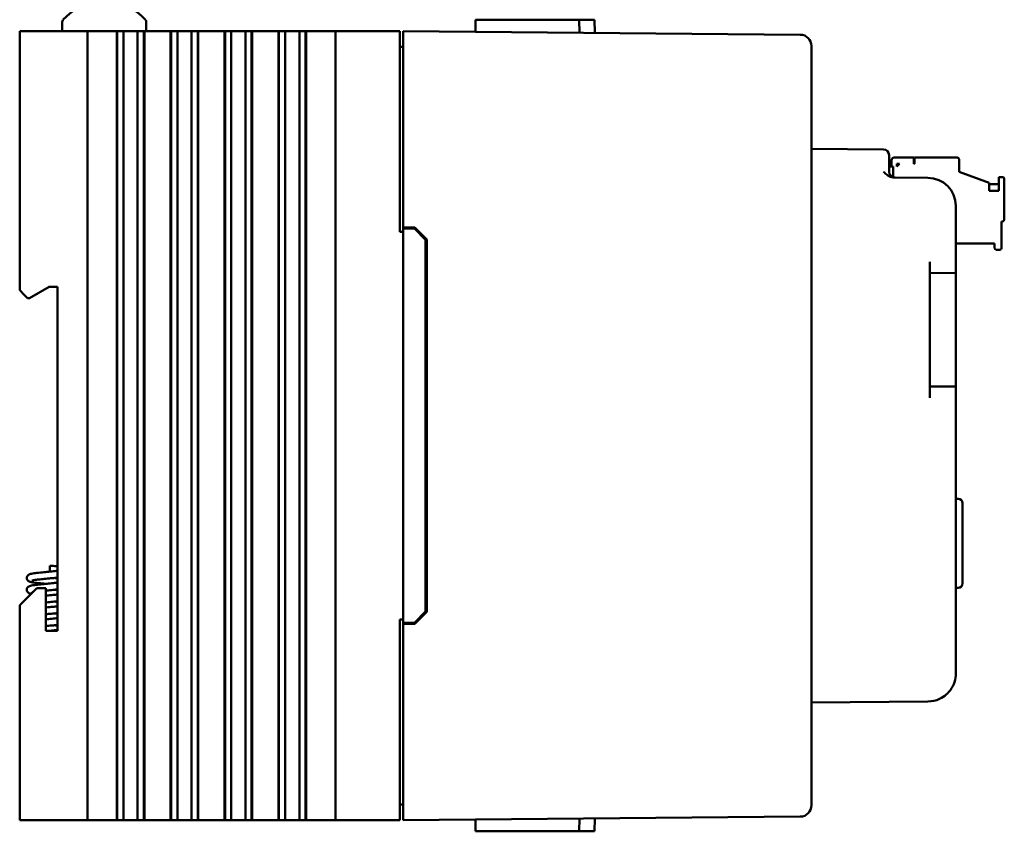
# Model space of a CAD drawing. Header units: inches. Extents: x 2.1 to 23.1, y 1.2 to 17.8.
# Tile 4 of 14: x 2.1 to 6.5, y 7.6 to 11.2. Entities that reach past the tile are written whole.
import ezdxf

# ---------------------------------------------------------------- set-up
doc = ezdxf.new("R2010")
doc.units = ezdxf.units.IN
doc.header["$LTSCALE"] = 0.8
doc.header["$MEASUREMENT"] = 0
doc.layers.add('Visible (ANSI)', color=7, linetype='Continuous', lineweight=50)

msp = doc.modelspace()

# ---------------------------------------------------------------- linework, layer by layer
at = {"layer": 'Visible (ANSI)'}
for p, q in [((2.2809, 11.1547), (2.2809, 11.1166)), ((2.6539, 11.1547), (2.6539, 11.1166)), ((4.1133, 11.1666), (4.1128, 11.1138)), ((4.1133, 11.1666), (4.2127, 11.1666)), ((4.3615, 11.1666), (4.2127, 11.1666)), ((4.3615, 11.1666), (4.5735, 11.1666)), ((4.5735, 11.1666), (4.6418, 11.1666)), ((4.5735, 11.1666), (4.574, 11.1098)), ((4.6418, 11.1666), (4.6423, 11.1092)), ((2.0924, 11.1166), (2.1124, 11.1166)), ((2.0924, 11.1166), (2.0924, 9.9676)), ((2.3724, 11.1166), (2.1124, 11.1166)), ((2.3724, 11.1166), (2.3924, 11.1166)), ((2.3924, 7.6166), (2.3924, 11.1166)), ((2.4124, 11.1166), (2.3924, 11.1166)), ((2.4124, 11.1166), (2.5226, 11.1166)), ((2.5238, 11.1166), (2.5226, 11.1166)), ((2.5226, 7.6166), (2.5226, 11.1166)), ((2.525, 11.1166), (2.5238, 11.1166)), ((2.5238, 7.6166), (2.5238, 11.1166)), ((2.5403, 11.1166), (2.525, 11.1166)), ((2.525, 7.6166), (2.525, 11.1166)), ((2.5403, 11.1166), (2.5524, 11.1166)), ((2.5524, 11.1166), (2.5692, 11.1166)), ((2.5524, 11.1166), (2.5524, 7.6166)), ((2.5692, 11.1166), (2.5831, 11.1166)), ((2.5831, 11.1166), (2.5847, 11.1166)), ((2.5847, 11.1166), (2.5986, 11.1166)), ((2.5986, 11.1166), (2.6154, 11.1166)), ((2.6154, 7.6166), (2.6154, 11.1166)), ((2.6154, 11.1166), (2.6275, 11.1166)), ((2.6428, 11.1166), (2.6275, 11.1166)), ((2.644, 11.1166), (2.6428, 11.1166)), ((2.6428, 7.6166), (2.6428, 11.1166)), ((2.6452, 11.1166), (2.644, 11.1166)), ((2.644, 7.6166), (2.644, 11.1166)), ((2.6452, 11.1166), (2.7616, 11.1166)), ((2.6452, 7.6166), (2.6452, 11.1166)), ((2.7628, 11.1166), (2.7616, 11.1166)), ((2.7616, 7.6166), (2.7616, 11.1166)), ((2.764, 11.1166), (2.7628, 11.1166)), ((2.7628, 7.6166), (2.7628, 11.1166)), ((2.7793, 11.1166), (2.764, 11.1166)), ((2.764, 7.6166), (2.764, 11.1166)), ((2.7793, 11.1166), (2.7914, 11.1166)), ((2.7914, 11.1166), (2.8082, 11.1166)), ((2.7914, 11.1166), (2.7914, 7.6166)), ((2.8082, 11.1166), (2.8221, 11.1166)), ((2.8221, 11.1166), (2.8237, 11.1166)), ((2.8237, 11.1166), (2.8376, 11.1166)), ((2.8376, 11.1166), (2.8544, 11.1166)), ((2.8544, 7.6166), (2.8544, 11.1166)), ((2.8544, 11.1166), (2.8665, 11.1166)), ((2.8818, 11.1166), (2.8665, 11.1166)), ((2.883, 11.1166), (2.8818, 11.1166)), ((2.8818, 7.6166), (2.8818, 11.1166)), ((2.8842, 11.1166), (2.883, 11.1166)), ((2.883, 7.6166), (2.883, 11.1166)), ((2.8842, 11.1166), (3.0006, 11.1166)), ((2.8842, 7.6166), (2.8842, 11.1166)), ((3.0018, 11.1166), (3.0006, 11.1166)), ((3.0006, 7.6166), (3.0006, 11.1166)), ((3.003, 11.1166), (3.0018, 11.1166)), ((3.0018, 7.6166), (3.0018, 11.1166)), ((3.0183, 11.1166), (3.003, 11.1166)), ((3.003, 7.6166), (3.003, 11.1166)), ((3.0183, 11.1166), (3.0304, 11.1166)), ((3.0304, 11.1166), (3.0472, 11.1166)), ((3.0304, 11.1166), (3.0304, 7.6166)), ((3.0472, 11.1166), (3.0611, 11.1166)), ((3.0611, 11.1166), (3.0627, 11.1166)), ((3.0627, 11.1166), (3.0766, 11.1166)), ((3.0766, 11.1166), (3.0934, 11.1166)), ((3.0934, 7.6166), (3.0934, 11.1166)), ((3.0934, 11.1166), (3.1055, 11.1166)), ((3.1208, 11.1166), (3.1055, 11.1166)), ((3.122, 11.1166), (3.1208, 11.1166)), ((3.1208, 7.6166), (3.1208, 11.1166)), ((3.1232, 11.1166), (3.122, 11.1166)), ((3.122, 7.6166), (3.122, 11.1166)), ((3.1232, 11.1166), (3.2396, 11.1166)), ((3.1232, 7.6166), (3.1232, 11.1166)), ((3.2408, 11.1166), (3.2396, 11.1166)), ((3.2396, 7.6166), (3.2396, 11.1166)), ((3.242, 11.1166), (3.2408, 11.1166)), ((3.2408, 7.6166), (3.2408, 11.1166)), ((3.2573, 11.1166), (3.242, 11.1166)), ((3.242, 7.6166), (3.242, 11.1166)), ((3.2573, 11.1166), (3.2694, 11.1166)), ((3.2694, 11.1166), (3.2862, 11.1166)), ((3.2694, 11.1166), (3.2694, 7.6166)), ((3.2862, 11.1166), (3.3001, 11.1166)), ((3.3001, 11.1166), (3.3017, 11.1166)), ((3.3017, 11.1166), (3.3156, 11.1166)), ((3.3156, 11.1166), (3.3324, 11.1166)), ((3.3324, 11.1166), (3.3445, 11.1166)), ((3.3324, 7.6166), (3.3324, 11.1166)), ((3.3598, 11.1166), (3.3445, 11.1166)), ((3.361, 11.1166), (3.3598, 11.1166)), ((3.3598, 7.6166), (3.3598, 11.1166)), ((3.3622, 11.1166), (3.361, 11.1166)), ((3.361, 7.6166), (3.361, 11.1166)), ((3.3622, 11.1166), (3.4174, 11.1166)), ((3.3622, 7.6166), (3.3622, 11.1166)), ((3.4924, 11.1166), (3.4174, 11.1166)), ((3.4924, 11.1166), (3.5124, 11.1166)), ((3.4924, 11.1166), (3.4924, 7.6166)), ((3.7724, 11.1166), (3.5124, 11.1166)), ((3.7724, 11.1166), (3.7774, 11.1166)), ((3.7774, 10.2266), (3.7774, 11.1166)), ((3.7924, 11.0666), (3.7924, 11.1166)), ((5.5538, 11.1012), (3.7924, 11.1166)), ((3.7924, 11.0476), (3.7774, 11.0476)), ((3.7924, 11.0666), (3.7924, 10.2466)), ((5.6034, 11.0512), (5.6034, 11.0508)), ((5.6034, 7.6824), (5.6034, 11.0508)), ((5.9226, 10.5923), (5.6034, 10.5951)), ((5.9474, 10.5673), (5.9474, 10.5423)), ((5.9474, 10.493), (5.9474, 10.5423)), ((5.9582, 10.5445), (5.9582, 10.517)), ((6.0567, 10.5563), (5.9701, 10.5563)), ((5.9819, 10.5288), (5.9937, 10.5288)), ((5.9819, 10.517), (5.9937, 10.5288)), ((5.9819, 10.517), (5.9819, 10.5288)), ((6.0567, 10.5288), (6.0567, 10.5563)), ((6.0606, 10.5288), (6.0567, 10.5288)), ((6.2496, 10.5563), (6.0606, 10.5563)), ((6.0606, 10.5563), (6.0606, 10.5288)), ((6.2575, 10.4933), (6.2575, 10.5484)), ((5.9474, 10.517), (5.9661, 10.517)), ((5.9661, 10.4688), (5.9661, 10.517)), ((6.2575, 10.4933), (6.3913, 10.4446)), ((6.1195, 10.4667), (5.9657, 10.468)), ((6.3913, 10.4083), (6.3913, 10.4446)), ((6.4346, 10.4382), (6.3913, 10.4382)), ((6.4504, 10.4697), (6.4346, 10.4697)), ((6.4346, 10.4697), (6.4346, 10.4083)), ((6.4582, 10.2807), (6.4582, 10.4618)), ((6.4346, 10.4083), (6.3913, 10.4083)), ((6.2434, 10.0947), (6.2434, 10.3417)), ((6.4464, 10.1547), (6.4464, 10.2729)), ((6.4464, 10.2729), (6.4504, 10.2729)), ((3.7774, 10.2266), (3.7924, 10.2266)), ((3.7924, 10.2466), (3.7924, 10.2416)), ((3.7924, 10.2466), (3.8445, 10.2461)), ((3.7924, 10.2416), (3.7924, 8.4916)), ((3.7924, 10.2416), (3.8424, 10.2412)), ((3.8424, 10.2412), (3.8924, 10.1907)), ((3.8445, 10.2461), (3.8974, 10.1928)), ((3.8924, 8.5425), (3.8924, 10.1907)), ((3.8974, 10.1928), (3.8974, 8.5404)), ((6.2434, 10.1744), (6.4149, 10.1744)), ((6.4149, 10.1744), (6.4149, 10.1547)), ((6.4228, 10.1469), (6.4386, 10.1469)), ((6.1274, 9.4907), (6.1274, 10.0937)), ((6.2434, 10.0947), (6.2434, 10.0447)), ((6.1274, 10.0437), (6.2434, 10.0447)), ((6.2434, 9.9947), (6.2434, 10.0447)), ((2.1124, 9.9476), (2.0924, 9.9676)), ((2.1358, 9.9326), (2.2224, 9.9826)), ((2.2224, 9.9826), (2.2604, 9.9826)), ((2.2604, 9.9826), (2.2604, 8.4556)), ((6.2434, 9.9947), (6.2434, 9.5897)), ((2.1124, 9.9476), (2.1274, 9.9326)), ((2.1274, 9.9326), (2.1358, 9.9326)), ((6.2434, 9.5397), (6.2434, 9.5897)), ((6.2434, 9.5397), (6.1274, 9.5407)), ((6.2434, 9.5397), (6.2434, 9.4897)), ((6.2434, 8.2676), (6.2434, 9.4897)), ((6.2541, 9.0422), (6.2434, 9.0425)), ((6.2734, 9.0222), (6.2734, 8.667)), ((2.2264, 8.7453), (2.2264, 8.7191)), ((2.1684, 8.6456), (2.1124, 8.5896)), ((2.2084, 8.6456), (2.1684, 8.6456)), ((2.2084, 8.4556), (2.2084, 8.6456)), ((6.2541, 8.647), (6.2434, 8.6467)), ((2.0924, 8.5696), (2.1124, 8.5896)), ((2.0924, 8.5696), (2.0924, 7.6166)), ((3.8924, 8.5425), (3.8424, 8.492)), ((3.8974, 8.5404), (3.8445, 8.4871)), ((3.7774, 7.6166), (3.7774, 8.5066)), ((3.7924, 8.5066), (3.7774, 8.5066)), ((3.7924, 8.4916), (3.8424, 8.492)), ((3.7924, 8.4916), (3.7924, 8.4866)), ((3.8445, 8.4871), (3.7924, 8.4866)), ((3.7924, 8.4866), (3.7924, 7.6666)), ((2.2604, 8.4556), (2.2084, 8.4556)), ((5.6034, 8.1381), (6.1195, 8.1426)), ((3.7924, 7.6856), (3.7774, 7.6856)), ((3.7924, 7.6166), (3.7924, 7.6666)), ((5.6034, 7.6824), (5.6034, 7.682)), ((2.1124, 7.6166), (2.0924, 7.6166)), ((2.3724, 7.6166), (2.1124, 7.6166)), ((2.3924, 7.6166), (2.3724, 7.6166)), ((2.3924, 7.6166), (2.4124, 7.6166)), ((2.5226, 7.6166), (2.4124, 7.6166)), ((2.5238, 7.6166), (2.5226, 7.6166)), ((2.525, 7.6166), (2.5238, 7.6166)), ((2.5403, 7.6166), (2.525, 7.6166)), ((2.5524, 7.6166), (2.5403, 7.6166)), ((2.5692, 7.6166), (2.5524, 7.6166)), ((2.5831, 7.6166), (2.5692, 7.6166)), ((2.5847, 7.6166), (2.5831, 7.6166)), ((2.5986, 7.6166), (2.5847, 7.6166)), ((2.6154, 7.6166), (2.5986, 7.6166)), ((2.6275, 7.6166), (2.6154, 7.6166)), ((2.6428, 7.6166), (2.6275, 7.6166)), ((2.644, 7.6166), (2.6428, 7.6166)), ((2.6452, 7.6166), (2.644, 7.6166)), ((2.7616, 7.6166), (2.6452, 7.6166)), ((2.7628, 7.6166), (2.7616, 7.6166)), ((2.764, 7.6166), (2.7628, 7.6166)), ((2.7793, 7.6166), (2.764, 7.6166)), ((2.7914, 7.6166), (2.7793, 7.6166)), ((2.8082, 7.6166), (2.7914, 7.6166)), ((2.8221, 7.6166), (2.8082, 7.6166)), ((2.8237, 7.6166), (2.8221, 7.6166)), ((2.8376, 7.6166), (2.8237, 7.6166)), ((2.8544, 7.6166), (2.8376, 7.6166)), ((2.8665, 7.6166), (2.8544, 7.6166)), ((2.8818, 7.6166), (2.8665, 7.6166)), ((2.883, 7.6166), (2.8818, 7.6166)), ((2.8842, 7.6166), (2.883, 7.6166)), ((3.0006, 7.6166), (2.8842, 7.6166)), ((3.0018, 7.6166), (3.0006, 7.6166)), ((3.003, 7.6166), (3.0018, 7.6166)), ((3.0183, 7.6166), (3.003, 7.6166)), ((3.0304, 7.6166), (3.0183, 7.6166)), ((3.0472, 7.6166), (3.0304, 7.6166)), ((3.0611, 7.6166), (3.0472, 7.6166)), ((3.0627, 7.6166), (3.0611, 7.6166)), ((3.0766, 7.6166), (3.0627, 7.6166)), ((3.0934, 7.6166), (3.0766, 7.6166)), ((3.1055, 7.6166), (3.0934, 7.6166)), ((3.1208, 7.6166), (3.1055, 7.6166)), ((3.122, 7.6166), (3.1208, 7.6166)), ((3.1232, 7.6166), (3.122, 7.6166)), ((3.2396, 7.6166), (3.1232, 7.6166)), ((3.2408, 7.6166), (3.2396, 7.6166)), ((3.242, 7.6166), (3.2408, 7.6166)), ((3.2573, 7.6166), (3.242, 7.6166)), ((3.2694, 7.6166), (3.2573, 7.6166)), ((3.2862, 7.6166), (3.2694, 7.6166)), ((3.3001, 7.6166), (3.2862, 7.6166)), ((3.3017, 7.6166), (3.3001, 7.6166)), ((3.3156, 7.6166), (3.3017, 7.6166)), ((3.3324, 7.6166), (3.3156, 7.6166)), ((3.3445, 7.6166), (3.3324, 7.6166)), ((3.3598, 7.6166), (3.3445, 7.6166)), ((3.361, 7.6166), (3.3598, 7.6166)), ((3.3622, 7.6166), (3.361, 7.6166)), ((3.4174, 7.6166), (3.3622, 7.6166)), ((3.4174, 7.6166), (3.4924, 7.6166)), ((3.5124, 7.6166), (3.4924, 7.6166)), ((3.7724, 7.6166), (3.5124, 7.6166)), ((3.7774, 7.6166), (3.7724, 7.6166)), ((3.7924, 7.6166), (5.5538, 7.632)), ((4.1133, 7.5666), (4.1128, 7.6194)), ((4.5735, 7.5666), (4.574, 7.6234)), ((4.6418, 7.5666), (4.6423, 7.624)), ((4.1133, 7.5666), (4.2127, 7.5666)), ((4.3615, 7.5666), (4.2127, 7.5666)), ((4.3615, 7.5666), (4.5735, 7.5666)), ((4.5735, 7.5666), (4.6418, 7.5666))]:
    msp.add_line(p, q, dxfattribs=at)
for centre, radius, start, end in [((2.4674, 11.0072), 0.2425, 100.8266, 138.4591), ((2.4674, 11.0072), 0.2425, 41.5409, 79.1734), ((2.3009, 11.1547), 0.02, 138.4591, 180), ((2.6339, 11.1547), 0.02, 0, 41.5409), ((5.5534, 11.0512), 0.05, 0, 89.5), ((5.9224, 10.5673), 0.025, 0, 89.5), ((5.9701, 10.5445), 0.0118, 90, 180), ((6.2496, 10.5484), 0.00787, 360, 90), ((5.9724, 10.493), 0.025, 180, 269.5), ((6.1184, 10.3417), 0.125, 0, 89.5), ((6.4504, 10.4618), 0.00787, 360, 90), ((6.4504, 10.2807), 0.00787, 270, 360), ((6.4228, 10.1547), 0.00787, 180, 270), ((6.4386, 10.1547), 0.00787, 270, 360), ((6.2534, 9.0222), 0.02, 0, 88), ((6.2534, 8.667), 0.02, 272, 0), ((6.1184, 8.2676), 0.125, 323.6279, 0), ((5.5534, 7.682), 0.05, 270.5, 0)]:
    msp.add_arc(centre, radius, start, end, dxfattribs=at)
for points, knots in [([(5.9226, 10.4934), (5.9227, 10.4934), (5.9227, 10.4933), (5.9276, 10.4883), (5.9326, 10.4833), (5.9422, 10.4759), (5.947, 10.4727), (5.9573, 10.4688), (5.9617, 10.4681), (5.9657, 10.468)], [-0.000493, -0.000493, -0.000493, -0.000493, 0, 0, 0.0531307, 0.0531307, 0.0915083, 0.0915083, 0.1243596, 0.1243596, 0.1243596, 0.1243596]), ([(2.2264, 8.7453), (2.2359, 8.7444), (2.2456, 8.7435), (2.2566, 8.7424), (2.2585, 8.7422), (2.2604, 8.742)], [0, 0, 0, 0, 0.07288132, 0.07288132, 0.08840843, 0.08840843, 0.08840843, 0.08840843]), ([(2.2068, 8.6647), (2.2011, 8.6652), (2.1954, 8.6658), (2.1813, 8.6673), (2.1731, 8.6682), (2.1586, 8.67), (2.1522, 8.671), (2.1443, 8.6725), (2.1418, 8.6731), (2.137, 8.6745), (2.1347, 8.6752), (2.131, 8.6774), (2.1301, 8.6781), (2.1284, 8.6796), (2.1276, 8.6804), (2.1258, 8.6828), (2.1249, 8.6846), (2.1238, 8.6883), (2.1236, 8.6902), (2.1238, 8.6939), (2.1243, 8.6957), (2.1258, 8.699), (2.1268, 8.7004), (2.1289, 8.7028), (2.13, 8.7037), (2.1324, 8.7053), (2.1335, 8.7059), (2.1367, 8.7073), (2.1386, 8.7079), (2.1463, 8.7099), (2.1534, 8.7111), (2.1709, 8.7134), (2.1811, 8.7146), (2.2012, 8.7166), (2.2109, 8.7176), (2.23, 8.7194), (2.2397, 8.7203), (2.2527, 8.7216), (2.2566, 8.722), (2.2604, 8.7224)], [10.4102258, 10.4102258, 10.4102258, 10.4102258, 10.4551391, 10.4551391, 10.5277484, 10.5277484, 10.6023352, 10.6023352, 10.6428793, 10.6428793, 10.6873836, 10.6873836, 10.7012288, 10.7012288, 10.7125441, 10.7125441, 10.730398, 10.730398, 10.7465417, 10.7465417, 10.762578, 10.762578, 10.7786616, 10.7786616, 10.7951257, 10.7951257, 10.8147654, 10.8147654, 10.8511836, 10.8511836, 10.946321, 10.946321, 11.0369104, 11.0369104, 11.1112429, 11.1112429, 11.1836872, 11.1836872, 11.2150912, 11.2150912, 11.2150912, 11.2150912]), ([(2.2604, 8.6924), (2.2528, 8.6916), (2.2447, 8.6908), (2.2272, 8.6891), (2.2175, 8.6882), (2.1991, 8.6864), (2.1903, 8.6855), (2.1746, 8.6838), (2.1675, 8.6829), (2.1561, 8.6812), (2.1516, 8.6804), (2.1479, 8.6795), (2.1471, 8.6792), (2.1468, 8.6791), (2.1468, 8.6791), (2.1468, 8.6791)], [0.677779, 0.677779, 0.677779, 0.677779, 0.7400516, 0.7400516, 0.8127045, 0.8127045, 0.884139, 0.884139, 0.9542207, 0.9542207, 1.0215758, 1.0215758, 1.0498633, 1.0498633, 1.0556741, 1.0556741, 1.0556741, 1.0556741]), ([(2.246, 8.6909), (2.2487, 8.6907), (2.2514, 8.6904), (2.2562, 8.6899), (2.2583, 8.6897), (2.2604, 8.6895)], [1.53007516, 1.53007516, 1.53007516, 1.53007516, 1.55142895, 1.55142895, 1.56848562, 1.56848562, 1.56848562, 1.56848562]), ([(2.1431, 8.6203), (2.1397, 8.621), (2.1367, 8.6219), (2.1318, 8.6244), (2.1298, 8.6256), (2.1272, 8.6284), (2.1264, 8.6294), (2.1249, 8.6321), (2.1242, 8.6339), (2.1236, 8.6377), (2.1236, 8.6396), (2.1243, 8.6432), (2.125, 8.645), (2.1267, 8.648), (2.1278, 8.6492), (2.13, 8.6513), (2.1312, 8.6521), (2.1336, 8.6535), (2.1349, 8.654), (2.139, 8.6556), (2.1419, 8.6563), (2.1491, 8.6578), (2.1533, 8.6585), (2.1658, 8.6603), (2.1752, 8.6614), (2.1942, 8.6634), (2.2039, 8.6644), (2.2231, 8.6662), (2.2328, 8.6672), (2.2484, 8.6687), (2.2546, 8.6693), (2.2604, 8.6699)], [9.1428664, 9.1428664, 9.1428664, 9.1428664, 9.1985837, 9.1985837, 9.2270163, 9.2270163, 9.2386754, 9.2386754, 9.2556769, 9.2556769, 9.2717632, 9.2717632, 9.2877873, 9.2877873, 9.3039365, 9.3039365, 9.3208819, 9.3208819, 9.3435868, 9.3435868, 9.3960509, 9.3960509, 9.4511008, 9.4511008, 9.5382028, 9.5382028, 9.6136525, 9.6136525, 9.6864331, 9.6864331, 9.735179, 9.735179, 9.735179, 9.735179]), ([(2.1504, 8.6275), (2.1503, 8.6275), (2.1503, 8.6275), (2.1488, 8.6272), (2.1478, 8.6269), (2.1469, 8.6266), (2.1468, 8.6266), (2.1468, 8.6266)], [2.49109567, 2.49109567, 2.49109567, 2.49109567, 2.4921913, 2.4921913, 2.52172163, 2.52172163, 2.53575387, 2.53575387, 2.53575387, 2.53575387]), ([(2.2604, 8.6399), (2.2541, 8.6392), (2.2475, 8.6386), (2.2314, 8.637), (2.2216, 8.6361), (2.211, 8.6351), (2.2097, 8.6349), (2.2084, 8.6348)], [2.1578056, 2.1578056, 2.1578056, 2.1578056, 2.2094741, 2.2094741, 2.2823406, 2.2823406, 2.2923085, 2.2923085, 2.2923085, 2.2923085]), ([(2.2084, 8.6123), (2.2097, 8.6125), (2.211, 8.6126), (2.2217, 8.6136), (2.2314, 8.6145), (2.2475, 8.6161), (2.2541, 8.6167), (2.2604, 8.6174)], [8.1200465, 8.1200465, 8.1200465, 8.1200465, 8.1299575, 8.1299575, 8.2028121, 8.2028121, 8.2550838, 8.2550838, 8.2550838, 8.2550838]), ([(2.2604, 8.5874), (2.2537, 8.5867), (2.2466, 8.586), (2.2301, 8.5844), (2.2203, 8.5835), (2.2101, 8.5825), (2.2093, 8.5824), (2.2084, 8.5823)], [3.637896, 3.637896, 3.637896, 3.637896, 3.6928824, 3.6928824, 3.7656804, 3.7656804, 3.7723885, 3.7723885, 3.7723885, 3.7723885]), ([(2.2084, 8.5598), (2.2093, 8.5599), (2.2102, 8.56), (2.2205, 8.561), (2.2303, 8.5619), (2.2468, 8.5635), (2.2538, 8.5642), (2.2604, 8.5649)], [6.6399844, 6.6399844, 6.6399844, 6.6399844, 6.6469959, 6.6469959, 6.7199111, 6.7199111, 6.7750138, 6.7750138, 6.7750138, 6.7750138]), ([(2.2604, 8.5349), (2.2515, 8.534), (2.242, 8.533), (2.2245, 8.5314), (2.2163, 8.5306), (2.2084, 8.5298)], [5.1177573, 5.1177573, 5.1177573, 5.1177573, 5.1906789, 5.1906789, 5.2522232, 5.2522232, 5.2522232, 5.2522232]), ([(2.246, 8.5334), (2.2501, 8.533), (2.2543, 8.5326), (2.259, 8.5321), (2.2597, 8.5321), (2.2604, 8.532)], [5.97004701, 5.97004701, 5.97004701, 5.97004701, 6.00251243, 6.00251243, 6.00842449, 6.00842449, 6.00842449, 6.00842449]), ([(2.2084, 8.5073), (2.2124, 8.5077), (2.2163, 8.5081), (2.2298, 8.5094), (2.2394, 8.5103), (2.2526, 8.5116), (2.2566, 8.512), (2.2604, 8.5124)], [5.1601169, 5.1601169, 5.1601169, 5.1601169, 5.1906789, 5.1906789, 5.2631351, 5.2631351, 5.295182, 5.295182, 5.295182, 5.295182]), ([(2.2604, 8.4824), (2.2544, 8.4817), (2.2481, 8.4811), (2.2323, 8.4796), (2.2225, 8.4787), (2.2115, 8.4776), (2.21, 8.4775), (2.2084, 8.4773)], [6.5976455, 6.5976455, 6.5976455, 6.5976455, 6.6469959, 6.6469959, 6.7199111, 6.7199111, 6.7321549, 6.7321549, 6.7321549, 6.7321549]), ([(2.246, 8.4809), (2.2508, 8.4805), (2.2556, 8.48), (2.2603, 8.4795), (2.2604, 8.4795), (2.2604, 8.4795)], [7.45008262, 7.45008262, 7.45008262, 7.45008262, 7.48800248, 7.48800248, 7.48842922, 7.48842922, 7.48842922, 7.48842922]), ([(2.2164, 8.4556), (2.2249, 8.4564), (2.2335, 8.4572), (2.2482, 8.4586), (2.2545, 8.4593), (2.2604, 8.4599)], [3.7008832, 3.7008832, 3.7008832, 3.7008832, 3.7656804, 3.7656804, 3.8152615, 3.8152615, 3.8152615, 3.8152615]), ([(6.1195, 8.1426), (6.1196, 8.1426), (6.1197, 8.1426), (6.1376, 8.1428), (6.155, 8.1468), (6.1821, 8.1593), (6.1921, 8.166), (6.208, 8.1799), (6.214, 8.1866), (6.2191, 8.1935)], [-0.0007569, -0.0007569, -0.0007569, -0.0007569, 0, 0, 0.1605033, 0.1605033, 0.2756155, 0.2756155, 0.369841, 0.369841, 0.369841, 0.369841])]:
    msp.add_open_spline(points, degree=3, knots=knots, dxfattribs=at)
for points in [[(2.246, 8.6384), (2.2509, 8.6379), (2.2557, 8.6375), (2.2604, 8.637)], [(2.246, 8.5859), (2.2509, 8.5854), (2.2557, 8.585), (2.2604, 8.5845)]]:
    msp.add_open_spline(points, degree=3, dxfattribs=at)

doc.saveas('drawing.dxf')
